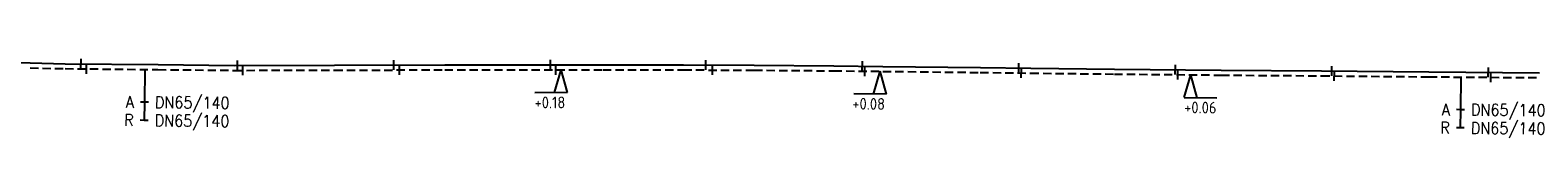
# Model space of a CAD drawing. Header units: millimetres. Extents: x 0 to 118862798, y 0 to 490252104.
# Tile 8 of 12: x 115419053 to 115534652, y 489222665 to 489228650. Entities that reach past the tile are written whole.
import ezdxf
from ezdxf.enums import TextEntityAlignment as Align

# ---------------------------------------------------------------- set-up
doc = ezdxf.new("R2010")
doc.units = ezdxf.units.MM
doc.header["$LTSCALE"] = 200
doc.linetypes.add('HIDDEN2', pattern=[4.7625, 3.175, -1.5875])
for name, color, linetype in [('WW-C-mof', 7, 'Continuous'), ('WW-I-diam', 7, 'Continuous'), ('WW-I-NAP', 7, 'Continuous'), ('WW-L-aanvoer', 3, 'Continuous'), ('WW-L-retour', 3, 'HIDDEN2')]:
    doc.layers.add(name, color=color, linetype=linetype)
doc.styles.add('DIN17', font='ROMANS.SHX', dxfattribs={"width": 0.9})
doc.styles.add('ISOCP', font='ISOCP.SHX')

# ---------------------------------------------------------------- blocks, each defined once
blk = doc.blocks.new('LR-mof')
at = {"color": 0, "linetype": 'ByBlock', "lineweight": -2}
blk.add_line((0, -0.75), (0, 0.75), dxfattribs=at)
blk = doc.blocks.new('LR-DIAO2')
at = {"color": 0, "lineweight": -3}
blk.add_line((0, 0), (0, -5), dxfattribs=at)
at = {"color": 0, "linetype": 'Continuous', "lineweight": -3}
blk.add_line((0, -5), (0, -7.8), dxfattribs=at)
at = {"color": 0, "lineweight": -3}
for points in [[(0.61, -5), (0, -5), (-0.61, -5)], [(0.61, -7.8), (0, -7.8), (-0.61, -7.8)]]:
    blk.add_lwpolyline(points, dxfattribs=at)
at = {"color": 1, "lineweight": -3, "style": 'DIN17', "width": 0.9}
for tag, p in [('*1', (-1.61, -5)), ('*2', (-1.61, -7.78))]:
    blk.add_attdef(tag, text='', height=1.8, dxfattribs=at).set_placement(p, align=Align.MIDDLE_RIGHT)
for tag, p in [('*11', (1.61, -5)), ('*12', (1.61, -7.8))]:
    blk.add_attdef(tag, text='', height=1.8, dxfattribs=at).set_placement(p, align=Align.MIDDLE_LEFT)
blk = doc.blocks.new('nap2')
at = {"color": 0, "linetype": 'Continuous', "lineweight": -3}
for p, q in [((1, 3.5), (-4, 3.5)), ((-1, 3.5), (0, 0)), ((1, 3.5), (0, 0))]:
    blk.add_line(p, q, dxfattribs=at)
at = {"color": 0, "linetype": 'Continuous', "lineweight": -3, "style": 'ISOCP'}
for tag, p in [('*1', (-1.5, 5)), ('*2', (-4, 1.5))]:
    blk.add_attdef(tag, text='', height=1.8, dxfattribs=at).set_placement(p, align=Align.MIDDLE)
blk = doc.blocks.new('nap1')
at = {"color": 0, "linetype": 'Continuous', "lineweight": -3}
for p, q in [((-1, 3.5), (0, 0)), ((-1, 3.5), (4, 3.5)), ((1, 3.5), (0, 0))]:
    blk.add_line(p, q, dxfattribs=at)
at = {"color": 0, "linetype": 'Continuous', "lineweight": -3, "style": 'ISOCP'}
for tag, p in [('*1', (1.7, 5)), ('*2', (4, 1.5))]:
    blk.add_attdef(tag, text='', height=1.8, dxfattribs=at).set_placement(p, align=Align.MIDDLE)

msp = doc.modelspace()

# ---------------------------------------------------------------- linework, layer by layer
at = {"layer": 'WW-L-aanvoer'}
for p, q in [((115417005, 489228389), (115419061, 489228344)), ((115419061, 489228344), (115421741, 489228288)), ((115421741, 489228288), (115428859, 489228215)), ((115428859, 489228215), (115434701, 489228156)), ((115434701, 489228156), (115442389, 489228173)), ((115442389, 489228173), (115450836, 489228195)), ((115450836, 489228195), (115462975, 489228198)), ((115462975, 489228198), (115469152, 489228192)), ((115469152, 489228192), (115474572, 489228168)), ((115474572, 489228168), (115480665, 489228122)), ((115480665, 489228122), (115484438, 489228080)), ((115484438, 489228080), (115491908, 489227994)), ((115491908, 489227994), (115495767, 489227947)), ((115495767, 489227947), (115502187, 489227873)), ((115502187, 489227873), (115510374, 489227794)), ((115510374, 489227794), (115518070, 489227735)), ((115518070, 489227735), (115526293, 489227661)), ((115526293, 489227661), (115534774, 489227597))]:
    msp.add_line(p, q, dxfattribs=at)
at = {"layer": 'WW-L-retour'}
for p, q in [((115419053, 489227964), (115421735, 489227908)), ((115421735, 489227908), (115428855, 489227835)), ((115428855, 489227835), (115434699, 489227776)), ((115442389, 489227793), (115450836, 489227815)), ((115450836, 489227815), (115462975, 489227818)), ((115462975, 489227818), (115469151, 489227812)), ((115469151, 489227812), (115474570, 489227788)), ((115434699, 489227776), (115442389, 489227793)), ((115474570, 489227788), (115480661, 489227742)), ((115480661, 489227742), (115484434, 489227700)), ((115484434, 489227700), (115491904, 489227614)), ((115491904, 489227614), (115495763, 489227567)), ((115495763, 489227567), (115502182, 489227493)), ((115502182, 489227493), (115510370, 489227414)), ((115510370, 489227414), (115518067, 489227355)), ((115518067, 489227355), (115526290, 489227281)), ((115526290, 489227281), (115534771, 489227217))]:
    msp.add_line(p, q, dxfattribs=at)

# ---------------------------------------------------------------- block references
at = {"layer": 'WW-C-mof', "linetype": 'Continuous'}
for p, xscale, yscale, zscale, rotation in [((115422954, 489228275), 500.0000000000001, 500.0000000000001, 500.0000000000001, 359.4137), ((115423370, 489227891), 500.0000000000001, 500.0000000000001, 500.0000000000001, 359.4137), ((115434947, 489228156), 499.9999999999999, 499.9999999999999, 499.9999999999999, 0.1303), ((115435365, 489227777), 499.9999999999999, 499.9999999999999, 499.9999999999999, 0.1303), ((115446948, 489228185), 499.9999999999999, 499.9999999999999, 499.9999999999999, 0.1454), ((115447366, 489227806), 499.9999999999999, 499.9999999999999, 499.9999999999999, 0.1454), ((115458949, 489228197), 499.9999999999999, 499.9999999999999, 499.9999999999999, 0.01600000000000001), ((115459363, 489227817), 499.9999999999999, 499.9999999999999, 499.9999999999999, 0.01600000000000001), ((115470861, 489228184), 499.9999999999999, 499.9999999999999, 499.9999999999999, 359.7387000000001), ((115471367, 489227802), 499.9999999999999, 499.9999999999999, 499.9999999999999, 359.7387000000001), ((115482859, 489228098), 500.0000000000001, 500.0000000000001, 500.0000000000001, 359.3727), ((115483053, 489227716), 500.0000000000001, 500.0000000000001, 500.0000000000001, 359.3727), ((115494858, 489227958), 500, 500, 500, 359.3031), ((115495049, 489227576), 500, 500, 500, 359.3031), ((115506857, 489227828), 500, 500, 500, 359.4488), ((115507052, 489227446), 500, 500, 500, 359.4488), ((115518861, 489227728), 500, 500, 500, 359.4826), ((115530858, 489227627), 500, 500, 500, 359.5692), ((115519049, 489227346), 500, 500, 500, 359.4826), ((115531048, 489227245), 500, 500, 500, 359.5692)]:
    msp.add_blockref('LR-mof', p, dxfattribs=dict(at, xscale=xscale, yscale=yscale, zscale=zscale, rotation=rotation))
at = {"layer": 'WW-I-diam', "linetype": 'Continuous'}
for p, xscale, yscale, zscale, rotation in [((115427837, 489227845), 499.9999999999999, 499.9999999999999, 499.9999999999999, 359.4137133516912), ((115528738, 489227263), 500.0000000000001, 500.0000000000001, 500.0000000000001, 359.5692364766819)]:
    msp.add_blockref('LR-DIAO2', p, dxfattribs=dict(at, xscale=xscale, yscale=yscale, zscale=zscale, rotation=rotation)).add_auto_attribs({'*1': 'A', '*11': 'DN65/140', '*2': 'R', '*12': 'DN65/140'})
at = {"layer": 'WW-I-NAP', "linetype": 'Continuous'}
ref = msp.add_blockref('nap1', (115459756, 489227817), dxfattribs=dict(at, xscale=500, yscale=500, zscale=500, rotation=180.0159796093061))
ref.add_attrib('*1', '+0.18', dxfattribs={"layer": '0', "color": 1, "linetype": 'Continuous', "lineweight": -3, "height": 900, "rotation": 0.01598, "style": 'ISOCP'}).set_placement((115458906, 489225317), align=Align.MIDDLE)
ref = msp.add_blockref('nap1', (115484224, 489227703), dxfattribs=dict(at, xscale=500, yscale=500, zscale=500, rotation=179.3727464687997))
ref.add_attrib('*1', '+0.08', dxfattribs={"layer": '0', "color": 1, "linetype": 'Continuous', "lineweight": -3, "height": 900, "rotation": 359.37275, "style": 'ISOCP'}).set_placement((115483346, 489225212), align=Align.MIDDLE)
ref = msp.add_blockref('nap2', (115508048, 489227436), dxfattribs=dict(at, xscale=500.0000000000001, yscale=500.0000000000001, zscale=500.0000000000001, rotation=179.4487700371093))
ref.add_attrib('*1', '+0.06', dxfattribs={"layer": '0', "color": 1, "linetype": 'Continuous', "lineweight": -3, "height": 900, "rotation": 359.44877, "style": 'ISOCP'}).set_placement((115508774, 489224929), align=Align.MIDDLE)

doc.saveas('drawing.dxf')
